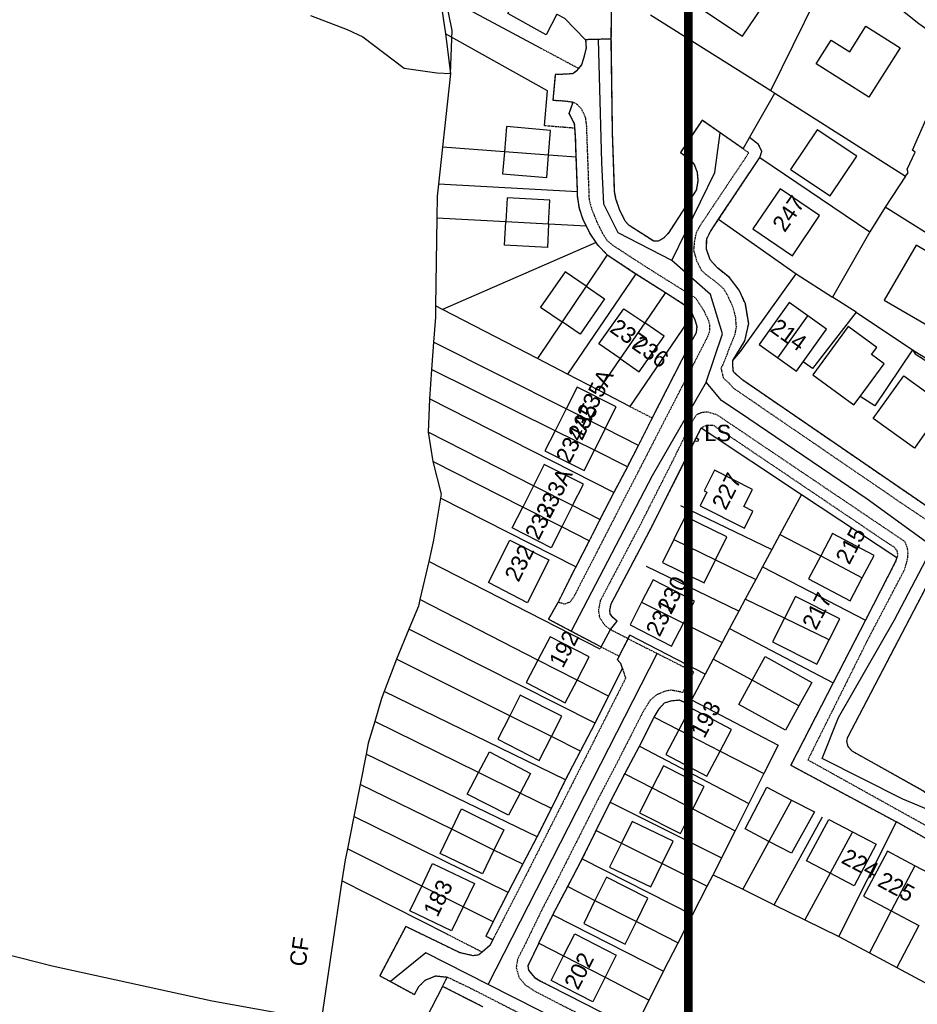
# Model space of a CAD drawing. Header units: metres. Extents: x 611948 to 1225781, y 656699 to 1316021.
# Tile 4 of 169: x 612347 to 612552, y 657282 to 657506. Entities that reach past the tile are written whole.
import ezdxf

# ---------------------------------------------------------------- set-up
doc = ezdxf.new("R2010")
doc.units = ezdxf.units.M
doc.linetypes.add('4696-C$0$PECK', pattern=[0.2, 0.1, -0.1])
for name, color, linetype in [('- EXTENT OF LiDAR SURVEY', 1, 'Continuous'), ('4696-C$0$BDY_RIGHT', 253, 'Continuous'), ('4696-C$0$BLD_INN_W', 253, 'Continuous'), ('4696-C$0$BLD_OTL_S', 253, 'Continuous'), ('4696-C$0$GEN_LIN_D', 253, 'Continuous'), ('4696-C$0$GEN_PCK_D', 253, '4696-C$0$PECK'), ('4696-C$0$MUNICIPAL', 253, 'Continuous'), ('4696-C$0$PARISH', 253, 'Continuous'), ('4696-C$0$POLE_SYMB', 253, 'Continuous'), ('4696-C$0$ROADS', 253, 'Continuous'), ('4696-C$0$ROADS_CTR', 253, 'Continuous'), ('4696-C$0$TOWNLAND', 253, 'Continuous')]:
    doc.layers.add(name, color=color, linetype=linetype)
doc.styles.add('4696-C$0$STANDARD', font='txt')

# ---------------------------------------------------------------- blocks, each defined once
blk = doc.blocks.new('4696-C$0$13', base_point=(160450.170478, 242323.105036))
blk.add_circle((160450.170478, 242323.105036), 0.187958)
blk = doc.blocks.new('4696-C')
at = {"layer": '4696-C$0$BDY_RIGHT', "flags": 128}
for points in [[(612491.331, 657507.49), (612518.8, 657490.205)], [(612518.8, 657490.205), (612519.703, 657489.632)], [(612519.703, 657489.632), (612549.618, 657470.63)], [(612549.618, 657470.63), (612544.966, 657463.578)], [(612544.966, 657463.578), (612541.43, 657457.945)], [(612541.43, 657457.945), (612532.918, 657443.022)], [(612538.28, 657439.558), (612532.918, 657443.022)], [(612538.28, 657439.558), (612551.19, 657430.973)], [(612551.19, 657430.973), (612565.662, 657422.114)]]:
    blk.add_lwpolyline(points, dxfattribs=at)
at = {"layer": '4696-C$0$BLD_INN_W', "flags": 128}
for points in [[(612468.031, 657475.452), (612457.987, 657476.202)], [(612468.068, 657459.683), (612458.282, 657460.21)], [(612476.623, 657445.513), (612471.161, 657437.376)], [(612520.406, 657429.193), (612527.271, 657438.764)], [(612490.011, 657437.145), (612484.397, 657428.992)], [(612481.011, 657413.003), (612472.079, 657417.497)], [(612478.516, 657408.062), (612469.556, 657412.504)], [(612473.543, 657395.441), (612464.624, 657399.963)], [(612471.083, 657390.59), (612462.163, 657395.109)], [(612496.694, 657387.682), (612506.206, 657383.053)], [(612530.211, 657383.934), (612539.709, 657378.963)], [(612489.295, 657373.363), (612498.852, 657368.608)], [(612532.14, 657364.778), (612521.942, 657369.74)], [(612474.557, 657355.59), (612465.644, 657360.161)], [(612525.246, 657349.734), (612514.532, 657355.541)], [(612468.717, 657342.691), (612459.189, 657347.456)], [(612497.779, 657344.24), (612507.224, 657339.399)], [(612461.579, 657329.8), (612452.068, 657334.49)], [(612491.743, 657330.979), (612501.034, 657326.186)], [(612523.564, 657328.216), (612518.39, 657318.774)], [(612455.591, 657316.798), (612445.946, 657321.527)], [(612537.466, 657320.976), (612532.36, 657311.499)], [(612484.701, 657318.375), (612494.018, 657313.703)], [(612551.717, 657313.214), (612546.342, 657302.894)], [(612448.587, 657303.808), (612439.078, 657308.576)], [(612478.662, 657305.301), (612488.118, 657300.489)], [(612471.497, 657292.624), (612480.976, 657287.735)]]:
    blk.add_lwpolyline(points, dxfattribs=at)
at = {"layer": '4696-C$0$BLD_OTL_S', "flags": 128}
for points in [[(612506.541, 657513.014), (612503.519, 657508.48), (612512.391, 657502.574), (612520.031, 657514.046), (612511.158, 657519.943), (612510.517, 657518.981), (612508.727, 657519.734), (612507.614, 657519.942), (612505.283, 657519.785), (612503.668, 657518.306), (612503.579, 657516.242), (612504.275, 657514.404), (612506.541, 657513.014)], [(612469.948, 657507.668), (612467.504, 657502.937), (612458.751, 657507.75), (612461.205, 657512.545)], [(612548.337, 657499.926), (612541.181, 657488.65), (612529.161, 657496.267), (612532.61, 657501.707), (612536.851, 657499.028), (612540.541, 657504.865), (612548.337, 657499.926)], [(612468.031, 657475.452), (612468.467, 657481.099), (612458.461, 657481.949), (612457.987, 657476.202)], [(612538.438, 657475.208), (612529.372, 657481.259), (612523.284, 657472.171), (612532.359, 657466.133), (612538.438, 657475.208)], [(612457.987, 657476.202), (612457.574, 657471.207), (612467.633, 657470.304), (612468.031, 657475.452)], [(612468.031, 657475.452), (612457.987, 657476.202)], [(612529.975, 657461.652), (612520.93, 657467.758), (612514.697, 657458.633), (612523.747, 657452.437), (612529.975, 657461.652)], [(612468.068, 657459.683), (612468.357, 657465.158), (612458.571, 657465.674), (612458.282, 657460.21)], [(612468.068, 657459.683), (612467.787, 657454.355), (612458.001, 657454.885), (612458.282, 657460.21)], [(612468.068, 657459.683), (612458.282, 657460.21)], [(612561.905, 657432.368), (612565.618, 657438.796), (612555.417, 657444.692), (612558.984, 657450.877), (612552.005, 657454.904), (612544.716, 657442.3), (612561.905, 657432.368)], [(612476.623, 657445.513), (612471.839, 657448.793), (612466.247, 657440.745), (612471.161, 657437.376)], [(612476.623, 657445.513), (612480.816, 657442.638), (612475.243, 657434.577), (612471.161, 657437.376)], [(612476.623, 657445.513), (612471.161, 657437.376)], [(612527.271, 657438.764), (612522.994, 657441.827), (612516.135, 657432.251), (612520.406, 657429.193)], [(612484.397, 657428.992), (612479.553, 657432.364), (612485.279, 657440.36), (612490.011, 657437.145)], [(612520.406, 657429.193), (612527.271, 657438.764)], [(612526.21, 657428.275), (612531.535, 657435.71), (612527.271, 657438.764)], [(612490.011, 657437.145), (612484.397, 657428.992)], [(612484.397, 657428.992), (612488.779, 657425.942), (612494.485, 657434.106), (612490.011, 657437.145)], [(612539.222, 657420.363), (612544.678, 657427.795), (612541.807, 657429.903), (612543.009, 657431.539), (612536.489, 657436.325), (612528.402, 657425.308), (612537.792, 657418.414), (612539.222, 657420.363)], [(612520.406, 657429.193), (612524.677, 657426.134), (612526.21, 657428.275)], [(612553.405, 657411.061), (612551.603, 657408.55), (612542.207, 657415.299), (612549.19, 657425.025), (612558.587, 657418.278), (612553.405, 657411.061)], [(612481.011, 657413.003), (612483.522, 657417.973), (612474.591, 657422.47), (612472.079, 657417.497)], [(612472.079, 657417.497), (612469.556, 657412.504)], [(612481.011, 657413.003), (612472.079, 657417.497)], [(612469.556, 657412.504), (612467.237, 657407.913), (612476.167, 657403.413), (612478.516, 657408.062)], [(612478.516, 657408.062), (612469.556, 657412.504)], [(612481.011, 657413.003), (612478.516, 657408.062)], [(612473.543, 657395.441), (612476.017, 657400.323), (612467.085, 657404.819), (612464.624, 657399.963)], [(612502.654, 657395.377), (612512.793, 657390.276), (612514.749, 657394.165), (612512.679, 657395.205), (612514.649, 657399.121), (612505.93, 657403.507), (612503.58, 657398.837), (612504.23, 657398.51), (612502.654, 657395.377)], [(612464.624, 657399.963), (612462.163, 657395.109)], [(612473.543, 657395.441), (612464.624, 657399.963)], [(612471.083, 657390.59), (612468.665, 657385.818), (612459.761, 657390.371), (612462.163, 657395.109)], [(612471.083, 657390.59), (612462.163, 657395.109)], [(612473.543, 657395.441), (612471.083, 657390.59)], [(612506.206, 657383.053), (612508.767, 657388.274), (612499.269, 657392.933), (612496.694, 657387.682)], [(612539.709, 657378.963), (612542.394, 657384.052), (612532.912, 657389.053), (612530.211, 657383.934)], [(612468.103, 657383.052), (612463.235, 657373.259), (612454.347, 657377.842), (612459.174, 657387.554), (612468.103, 657383.052)], [(612496.694, 657387.682), (612494.118, 657382.431), (612503.616, 657377.772), (612506.206, 657383.053)], [(612496.694, 657387.682), (612506.206, 657383.053)], [(612530.211, 657383.934), (612527.446, 657378.69), (612536.928, 657373.689), (612539.709, 657378.963)], [(612498.852, 657368.608), (612501.423, 657373.634), (612491.919, 657378.494), (612489.295, 657373.363)], [(612489.295, 657373.363), (612486.671, 657368.232), (612496.174, 657363.372), (612498.852, 657368.608)], [(612489.295, 657373.363), (612498.852, 657368.608)], [(612532.14, 657364.778), (612534.549, 657369.55), (612524.427, 657374.662), (612521.942, 657369.74)], [(612521.942, 657369.74), (612519.228, 657364.361), (612529.347, 657359.25), (612532.14, 657364.778)], [(612474.557, 657355.59), (612477.313, 657360.893), (612468.404, 657365.472), (612465.644, 657360.161)], [(612465.644, 657360.161), (612462.977, 657355.029), (612471.865, 657350.41), (612474.557, 657355.59)], [(612474.557, 657355.59), (612465.644, 657360.161)], [(612514.532, 657355.541), (612517.533, 657360.974), (612528.2, 657355.074), (612525.246, 657349.734)], [(612525.246, 657349.734), (612522.153, 657344.14), (612511.491, 657350.037), (612514.532, 657355.541)], [(612468.717, 657342.691), (612471.087, 657347.352), (612461.592, 657352.18), (612459.189, 657347.456)], [(612507.224, 657339.399), (612509.841, 657344.335), (612500.448, 657349.273), (612497.779, 657344.24)], [(612459.189, 657347.456), (612456.45, 657342.07), (612465.945, 657337.241), (612468.717, 657342.691)], [(612468.717, 657342.691), (612459.189, 657347.456)], [(612497.779, 657344.24), (612494.814, 657338.645), (612504.19, 657333.675), (612507.224, 657339.399)], [(612497.779, 657344.24), (612507.224, 657339.399)], [(612452.068, 657334.49), (612454.555, 657339.184), (612463.944, 657334.266), (612461.579, 657329.8)], [(612501.034, 657326.186), (612503.613, 657331.281), (612494.302, 657336.034), (612491.743, 657330.979)], [(612461.579, 657329.8), (612458.915, 657324.771), (612449.441, 657329.53), (612452.068, 657334.49)], [(612461.579, 657329.8), (612452.068, 657334.49)], [(612491.743, 657330.979), (612488.852, 657325.271), (612498.179, 657320.549), (612501.034, 657326.186)], [(612491.743, 657330.979), (612501.034, 657326.186)], [(612518.39, 657318.774), (612512.944, 657321.61), (612517.916, 657331.157), (612523.564, 657328.216)], [(612445.946, 657321.527), (612448.186, 657326.217), (612457.813, 657321.445), (612455.591, 657316.798)], [(612523.564, 657328.216), (612528.764, 657325.508), (612523.58, 657316.072), (612518.39, 657318.774)], [(612523.564, 657328.216), (612518.39, 657318.774)], [(612494.018, 657313.703), (612496.522, 657318.798), (612487.143, 657323.346), (612484.701, 657318.375)], [(612532.36, 657311.499), (612526.965, 657314.308), (612532.074, 657323.784), (612537.466, 657320.976)], [(612455.591, 657316.798), (612452.988, 657311.353), (612443.297, 657315.981), (612445.946, 657321.527)], [(612455.591, 657316.798), (612445.946, 657321.527)], [(612537.466, 657320.976), (612542.85, 657318.172), (612537.879, 657308.625), (612532.36, 657311.499)], [(612537.466, 657320.976), (612532.36, 657311.499)], [(612484.701, 657318.375), (612482.008, 657312.896), (612491.41, 657308.394), (612494.018, 657313.703)], [(612484.701, 657318.375), (612494.018, 657313.703)], [(612551.717, 657313.214), (612545.488, 657316.537), (612540.01, 657306.272), (612546.342, 657302.894)], [(612439.078, 657308.576), (612441.582, 657313.742), (612451.163, 657309.121), (612448.587, 657303.808)], [(612551.717, 657313.214), (612546.342, 657302.894)], [(612557.947, 657309.891), (612551.717, 657313.214)], [(612488.118, 657300.489), (612490.728, 657305.822), (612481.259, 657310.612), (612478.662, 657305.301)], [(612448.587, 657303.808), (612445.923, 657298.311), (612436.35, 657302.95), (612439.078, 657308.576)], [(612448.587, 657303.808), (612439.078, 657308.576)], [(612478.662, 657305.301), (612476.08, 657300.024), (612485.57, 657295.28), (612488.118, 657300.489)], [(612478.662, 657305.301), (612488.118, 657300.489)], [(612546.342, 657302.894), (612552.594, 657299.558)], [(612471.497, 657292.624), (612474.051, 657297.666), (612483.521, 657292.757), (612480.976, 657287.735)], [(612480.976, 657287.735), (612478.151, 657282.159), (612468.637, 657286.98), (612471.497, 657292.624)], [(612471.497, 657292.624), (612480.976, 657287.735)]]:
    blk.add_lwpolyline(points, dxfattribs=at)
at = {"layer": '4696-C$0$GEN_LIN_D', "flags": 128}
for points in [[(612518.8, 657490.205), (612529, 657510.948), (612528.595, 657519.491)], [(612534.399, 657519.998), (612552.632, 657505.515), (612561.153, 657499.463)], [(612482.389, 657501.952), (612482.528, 657512.9)], [(612443.144, 657512.406), (612451.054, 657508.047), (612466.269, 657499.875)], [(612443.144, 657512.406), (612444.507, 657503.111)], [(612413.716, 657507.335), (612422.06, 657504.146), (612425.603, 657502.442), (612435.111, 657495.314), (612442.557, 657494.216), (612445.651, 657494.082)], [(612469.948, 657507.668), (612471.694, 657506.694), (612476.516, 657501.794)], [(612491.331, 657507.49), (612518.8, 657490.205)], [(612491.331, 657507.49), (612518.8, 657490.205)], [(612467.15, 657482.214), (612467.831, 657490.126), (612444.507, 657503.111)], [(612444.507, 657503.111), (612445.651, 657494.082)], [(612507.224, 657480.561), (612503.117, 657483.422), (612498.158, 657476.075), (612500.348, 657474.553), (612501.337, 657473.313), (612501.967, 657471.546), (612502.179, 657469.563), (612501.805, 657467.45), (612495.369, 657457.566), (612494.335, 657456.485), (612493.105, 657455.777), (612492.117, 657455.767), (612486.453, 657459.396), (612485.557, 657460.405), (612484.267, 657463.025), (612483.457, 657465.487), (612483.148, 657467.144), (612482.673, 657480.542), (612482.389, 657501.952)], [(612445.651, 657494.082), (612443.837, 657477.258)], [(612518.8, 657490.205), (612519.703, 657489.632)], [(612518.8, 657490.205), (612519.703, 657489.632)], [(612513.962, 657479.507), (612519.703, 657489.632)], [(612513.962, 657479.507), (612519.703, 657489.632)], [(612519.703, 657489.632), (612549.618, 657470.63)], [(612549.618, 657470.63), (612550.195, 657471.421), (612549.97, 657472.206), (612551.82, 657476.13), (612551.192, 657476.545), (612554.777, 657484.734)], [(612512.483, 657476.899), (612507.224, 657480.561)], [(612512.483, 657476.899), (612513.962, 657479.507)], [(612512.483, 657476.899), (612513.962, 657479.507)], [(612443.837, 657477.258), (612442.927, 657468.828)], [(612457.987, 657476.202), (612443.837, 657477.258)], [(612474.391, 657474.977), (612468.031, 657475.452)], [(612516.29, 657474.883), (612541.43, 657457.945)], [(612549.618, 657470.63), (612544.966, 657463.578)], [(612442.927, 657468.828), (612442.628, 657466.052), (612442.552, 657461.057)], [(612474.684, 657467.043), (612442.927, 657468.828)], [(612544.966, 657463.578), (612541.43, 657457.945)], [(612580.263, 657442.123), (612560.237, 657453.97), (612544.966, 657463.578)], [(612442.552, 657461.057), (612442.247, 657441.034)], [(612458.282, 657460.21), (612442.552, 657461.057)], [(612476.716, 657459.218), (612468.068, 657459.683)], [(612506.902, 657460.799), (612524.59, 657448.357)], [(612541.43, 657457.945), (612532.918, 657443.022)], [(612478.954, 657455.476), (612443.805, 657440.228)], [(612481.438, 657452.684), (612476.623, 657445.513)], [(612488.027, 657448.356), (612472.356, 657425.458)], [(612510.167, 657428.558), (612511.888, 657430.584), (612524.59, 657448.357)], [(612524.59, 657448.357), (612532.918, 657443.022)], [(612494.765, 657444.05), (612490.011, 657437.145)], [(612538.28, 657439.558), (612532.918, 657443.022)], [(612442.247, 657441.034), (612442.207, 657438.427), (612441.797, 657432.734)], [(612443.805, 657440.228), (612442.247, 657441.034)], [(612465.531, 657428.989), (612443.805, 657440.228)], [(612500.926, 657439.099), (612486.589, 657418.095)], [(612538.28, 657439.558), (612528.313, 657426.756), (612526.21, 657428.275)], [(612538.28, 657439.558), (612551.19, 657430.973)], [(612471.161, 657437.376), (612465.531, 657428.989)], [(612441.797, 657432.734), (612441.347, 657426.489)], [(612472.079, 657417.497), (612441.797, 657432.734)], [(612551.19, 657430.973), (612542.574, 657418.173), (612539.222, 657420.363)], [(612551.19, 657430.973), (612551.762, 657430.067), (612564.613, 657421.842)], [(612551.19, 657430.973), (612565.662, 657422.114)], [(612472.356, 657425.458), (612465.531, 657428.989)], [(612484.397, 657428.992), (612479.44, 657421.794)], [(612441.347, 657426.489), (612440.883, 657419.831)], [(612469.556, 657412.504), (612441.347, 657426.489)], [(612479.44, 657421.794), (612472.356, 657425.458)], [(612486.589, 657418.095), (612479.44, 657421.794)], [(612440.883, 657419.831), (612440.552, 657412.169)], [(612482.953, 657398.419), (612440.883, 657419.831)], [(612464.624, 657399.963), (612440.552, 657412.169)], [(612440.552, 657412.169), (612441.591, 657405.531)], [(612488.604, 657409.182), (612481.011, 657413.003)], [(612502.933, 657413.161), (612525.804, 657398.004)], [(612486.073, 657404.315), (612478.516, 657408.062)], [(612462.163, 657395.109), (612441.591, 657405.531)], [(612441.591, 657405.531), (612443.557, 657398.066), (612443.401, 657397.126)], [(612443.401, 657397.126), (612441.811, 657387.549), (612440.678, 657382.658)], [(612474.324, 657381.481), (612443.401, 657397.126)], [(612525.804, 657398.004), (612520.882, 657388.817)], [(612525.804, 657398.004), (612547.613, 657383.593)], [(612479.803, 657392.267), (612473.543, 657395.441)], [(612498.213, 657395.453), (612519.057, 657385.41)], [(612477.365, 657387.407), (612471.083, 657390.59)], [(612520.882, 657388.817), (612519.057, 657385.41)], [(612520.882, 657388.817), (612530.211, 657383.934)], [(612519.057, 657385.41), (612516.927, 657381.434)], [(612440.678, 657382.658), (612438.671, 657373.998)], [(612479.807, 657362.692), (612440.678, 657382.658)], [(612506.206, 657383.053), (612515.399, 657378.581)], [(612511.498, 657371.299), (612490.462, 657381.533)], [(612516.927, 657381.434), (612515.399, 657378.581)], [(612516.927, 657381.434), (612540.427, 657369.276)], [(612515.399, 657378.581), (612512.994, 657374.093)], [(612572.001, 657318.844), (612575.261, 657324.811), (612569.402, 657328.334), (612571.808, 657332.664), (612562.788, 657337.79), (612558.381, 657330.12), (612557.483, 657329.235), (612555.227, 657328.981), (612553.56, 657330.345), (612537.404, 657339.349), (612536.498, 657340.39), (612536.172, 657341.629), (612536.393, 657342.541), (612554.113, 657376.469), (612555.389, 657378.138), (612557.304, 657379.266), (612558.906, 657379.697), (612560.397, 657379.672)], [(612438.671, 657373.998), (612438.314, 657372.458), (612436.145, 657367.212)], [(612465.644, 657360.161), (612438.671, 657373.998)], [(612512.994, 657374.093), (612511.498, 657371.299)], [(612521.942, 657369.74), (612512.994, 657374.093)], [(612511.498, 657371.299), (612509.405, 657367.392)], [(612436.145, 657367.212), (612433.349, 657360.38)], [(612478.711, 657345.792), (612436.145, 657367.212)], [(612498.852, 657368.608), (612507.699, 657364.207)], [(612509.405, 657367.392), (612507.699, 657364.207)], [(612509.405, 657367.392), (612533.048, 657354.958)], [(612503.825, 657356.976), (612486.605, 657365.886)], [(612507.699, 657364.207), (612505.638, 657360.361)], [(612433.349, 657360.38), (612430.529, 657353)], [(612459.189, 657347.456), (612433.349, 657360.38)], [(612505.638, 657360.361), (612503.825, 657356.976)], [(612514.532, 657355.541), (612505.638, 657360.361)], [(612481.757, 657351.896), (612474.557, 657355.59)], [(612503.825, 657356.976), (612500.678, 657351.103)], [(612430.529, 657353), (612429.909, 657351.378), (612428.367, 657346.178)], [(612471.962, 657332.798), (612430.529, 657353)], [(612500.678, 657351.103), (612520.522, 657340.767), (612517.251, 657334.26)], [(612492.177, 657347.111), (612497.779, 657344.24)], [(612428.367, 657346.178), (612426.884, 657341.175), (612426.388, 657338.7)], [(612452.068, 657334.49), (612428.367, 657346.178)], [(612475.338, 657339.379), (612468.717, 657342.691)], [(612488.828, 657340.491), (612513.804, 657327.403)], [(612426.388, 657338.7), (612425.005, 657331.795)], [(612465.422, 657319.799), (612426.388, 657338.7)], [(612507.224, 657339.399), (612517.251, 657334.26)], [(612485.46, 657334.221), (612491.743, 657330.979)], [(612517.251, 657334.26), (612513.804, 657327.403)], [(612425.005, 657331.795), (612423.553, 657324.465)], [(612445.946, 657321.527), (612425.005, 657331.795)], [(612468.705, 657326.286), (612461.579, 657329.8)], [(612482.151, 657327.699), (612507.56, 657314.983)], [(612501.034, 657326.186), (612510.688, 657321.205)], [(612513.804, 657327.403), (612510.688, 657321.205)], [(612423.553, 657324.465), (612422.099, 657317.089)], [(612458.807, 657307.081), (612423.553, 657324.465)], [(612519.613, 657304.291), (612530.592, 657324.409)], [(612534.359, 657297.031), (612547.528, 657323.219)], [(612478.914, 657321.277), (612484.701, 657318.375)], [(612510.688, 657321.205), (612507.56, 657314.983)], [(612422.099, 657317.089), (612421.596, 657314.536), (612420.877, 657309.781)], [(612439.078, 657308.576), (612422.099, 657317.089)], [(612518.39, 657318.774), (612512.399, 657307.842)], [(612462.201, 657313.557), (612455.591, 657316.798)], [(612507.56, 657314.983), (612505.643, 657311.169)], [(612416.13, 657277.828), (612391.262, 657282.264), (612354.666, 657290.309), (612306.881, 657302.455), (612267.346, 657314.244)], [(612475.763, 657314.751), (612500.928, 657301.993)], [(612494.018, 657313.703), (612504.296, 657308.549)], [(612504.296, 657308.549), (612505.643, 657311.169)], [(612504.296, 657308.549), (612505.643, 657311.169)], [(612505.643, 657311.169), (612512.399, 657307.842)], [(612505.643, 657311.169), (612512.399, 657307.842)], [(612532.36, 657311.499), (612526.619, 657300.842)], [(612547.622, 657289.958), (612554.85, 657286.104), (612568.27, 657311.496)], [(612547.622, 657289.958), (612554.85, 657286.104), (612568.27, 657311.496)], [(612420.877, 657309.781), (612416.13, 657277.828)], [(612444.861, 657297.614), (612420.877, 657309.781)], [(612472.422, 657308.477), (612478.662, 657305.301)], [(612500.928, 657301.993), (612504.296, 657308.549)], [(612500.928, 657301.993), (612504.296, 657308.549)], [(612512.399, 657307.842), (612519.613, 657304.291)], [(612512.399, 657307.842), (612519.613, 657304.291)], [(612455.39, 657300.397), (612448.587, 657303.808)], [(612519.613, 657304.291), (612526.619, 657300.842)], [(612519.613, 657304.291), (612526.619, 657300.842)], [(612469.03, 657302.032), (612494.337, 657289.168)], [(612497.659, 657295.633), (612500.928, 657301.993)], [(612497.659, 657295.633), (612500.928, 657301.993)], [(612546.342, 657302.894), (612541.347, 657293.305)], [(612488.118, 657300.489), (612497.659, 657295.633)], [(612526.619, 657300.842), (612534.359, 657297.031)], [(612526.619, 657300.842), (612534.359, 657297.031)], [(612552.594, 657299.558), (612547.622, 657289.958)], [(612534.359, 657297.031), (612541.347, 657293.305)], [(612534.359, 657297.031), (612541.347, 657293.305)], [(612465.839, 657295.541), (612471.497, 657292.624)], [(612494.337, 657289.168), (612497.659, 657295.633)], [(612494.337, 657289.168), (612497.659, 657295.633)], [(612541.347, 657293.305), (612547.622, 657289.958)], [(612541.347, 657293.305), (612547.622, 657289.958)], [(612491.034, 657282.549), (612494.337, 657289.168)], [(612491.034, 657282.549), (612494.337, 657289.168)], [(612443.854, 657285.664), (612426.495, 657251.998)], [(612468.487, 657285.731), (612487.785, 657275.879)], [(612480.976, 657287.735), (612491.034, 657282.549)], [(612488.932, 657278.298), (612491.034, 657282.549)], [(612488.932, 657278.298), (612491.034, 657282.549)]]:
    blk.add_lwpolyline(points, dxfattribs=at)
at = {"layer": '4696-C$0$GEN_PCK_D', "flags": 128}
for points in [[(612482.389, 657501.952), (612482.528, 657512.9)], [(612476.516, 657501.794), (612476.62, 657499.894), (612476.046, 657497.543), (612475.611, 657496.095), (612474.915, 657495.261)], [(612479.447, 657501.873), (612476.516, 657501.794)], [(612482.389, 657501.952), (612479.447, 657501.873)], [(612507.224, 657480.561), (612503.117, 657483.422), (612498.158, 657476.075), (612500.348, 657474.553), (612501.337, 657473.313), (612501.967, 657471.546), (612502.179, 657469.563), (612501.805, 657467.45), (612495.369, 657457.566), (612494.335, 657456.485), (612493.105, 657455.777), (612492.117, 657455.767), (612486.453, 657459.396), (612485.557, 657460.405), (612484.267, 657463.025), (612483.457, 657465.487), (612483.148, 657467.144), (612482.673, 657480.542), (612482.389, 657501.952)], [(612466.269, 657499.875), (612474.915, 657495.261)], [(612474.915, 657495.261), (612474.364, 657494.6), (612473.687, 657494.065), (612472.371, 657493.924), (612469.592, 657493.847), (612469.043, 657487.998), (612471.641, 657487.843), (612473.645, 657487.56)], [(612473.645, 657487.56), (612474.554, 657487.092), (612475.567, 657485.965), (612476.415, 657484.201), (612476.686, 657482.225), (612477.303, 657465.317), (612477.768, 657463.565), (612478.971, 657460.384), (612480.401, 657457.55), (612481.502, 657455.88), (612482.717, 657454.872), (612489.828, 657450.253), (612501.343, 657443.019), (612501.841, 657442.543), (612503.436, 657440.067), (612504.526, 657437.844), (612504.799, 657436.843), (612504.812, 657435.308), (612504.513, 657434.282), (612503.204, 657431.688), (612473.766, 657374.491), (612472.887, 657373.355), (612471.789, 657372.929), (612470.221, 657373.351)], [(612474.082, 657481.658), (612474.014, 657482.601), (612472.748, 657484.934), (612473.645, 657487.56)], [(612467.15, 657482.214), (612474.082, 657481.658)], [(612474.391, 657474.977), (612474.238, 657479.507), (612474.082, 657481.658)], [(612512.483, 657476.899), (612507.224, 657480.561)], [(612516.29, 657474.883), (612516.765, 657476.26), (612516.022, 657477.896), (612513.962, 657479.507)], [(612512.483, 657476.899), (612513.796, 657475.985), (612502.631, 657459.309), (612501.767, 657457.735), (612501.367, 657455.853), (612501.169, 657453.727), (612501.843, 657451.404), (612502.921, 657449.227), (612504.014, 657448.182), (612506.811, 657446.088), (612508.026, 657444.921), (612508.892, 657443.49), (612510.069, 657440.911), (612510.707, 657438.621), (612510.896, 657436.188), (612510.526, 657434.277), (612509.319, 657431.381), (612508.24, 657428.45), (612507.439, 657426.77), (612507.972, 657424.54), (612509.445, 657423.217), (612510.309, 657422.231), (612548.242, 657396.293), (612585.375, 657371.301), (612626.535, 657343.375), (612648.384, 657329.161), (612654.375, 657324.936), (612659.287, 657322.686), (612662.465, 657323.002), (612665.945, 657324.897), (612669.991, 657331.636), (612693.698, 657370.356), (612691.695, 657373.686), (612681.041, 657382.51), (612669.651, 657392.472)], [(612474.684, 657467.043), (612474.391, 657474.977)], [(612506.902, 657460.799), (612516.29, 657474.883)], [(612476.716, 657459.218), (612475.993, 657460.683), (612475.095, 657463.238), (612474.703, 657466.052), (612474.684, 657467.043)], [(612478.954, 657455.476), (612477.5, 657457.63), (612476.716, 657459.218)], [(612510.167, 657428.558), (612512.906, 657433.063), (612513.766, 657437.018), (612513.001, 657441.461), (612511.59, 657444.601), (612509.357, 657447.487), (612506.653, 657449.686), (612504.991, 657451.547), (612504.106, 657453.963), (612504.177, 657456.319), (612505.031, 657458.013), (612506.902, 657460.799)], [(612481.438, 657452.684), (612479.334, 657454.913), (612478.954, 657455.476)], [(612481.438, 657452.684), (612488.027, 657448.356)], [(612488.027, 657448.356), (612494.765, 657444.05)], [(612494.765, 657444.05), (612499.331, 657441.149), (612499.793, 657440.731), (612500.676, 657439.63), (612500.926, 657439.099)], [(612491.756, 657415.422), (612500.34, 657432.23), (612501.851, 657434.988), (612501.975, 657436.301), (612501.544, 657437.783), (612500.926, 657439.099)], [(612565.72, 657387.528), (612512.441, 657424.056), (612510.277, 657425.966), (612510.125, 657427.529), (612510.167, 657428.558)], [(612482.186, 657367.115), (612480.887, 657368.135), (612479.785, 657369.769), (612479.49, 657371.56), (612479.964, 657373.831), (612488.934, 657390.864), (612496.067, 657404.917), (612500.915, 657414.72), (612501.965, 657416.302), (612503.278, 657416.787), (612504.445, 657416.826), (612506.466, 657416.219), (612549.327, 657387.304), (612549.684, 657386.589), (612549.986, 657385.647), (612550.096, 657384.317), (612549.967, 657383.189), (612549.344, 657380.829), (612541.057, 657365.03), (612527.28, 657337.384), (612569.357, 657314.004)], [(612486.589, 657418.095), (612491.756, 657415.422)], [(612488.604, 657409.182), (612491.756, 657415.422)], [(612502.933, 657413.161), (612503.734, 657413.632), (612504.74, 657413.833), (612505.705, 657413.777), (612545.883, 657386.646), (612546.9, 657386.06), (612547.565, 657385.222), (612547.799, 657384.2), (612547.613, 657383.593)], [(612482.186, 657367.115), (612483.73, 657369.081), (612482.74, 657369.859), (612482.163, 657370.714), (612482.032, 657371.506), (612482.341, 657372.987), (612491.153, 657389.713), (612498.302, 657403.797), (612502.933, 657413.161)], [(612486.073, 657404.315), (612488.604, 657409.182)], [(612486.073, 657404.315), (612482.953, 657398.419)], [(612482.953, 657398.419), (612479.803, 657392.267)], [(612479.803, 657392.267), (612477.365, 657387.407)], [(612477.365, 657387.407), (612474.324, 657381.481)], [(612547.613, 657383.593), (612547.331, 657382.672), (612540.427, 657369.276)], [(612474.324, 657381.481), (612473.64, 657380.261), (612470.221, 657373.351)], [(612572.001, 657318.844), (612575.261, 657324.811), (612569.402, 657328.334), (612571.808, 657332.664), (612562.788, 657337.79), (612558.381, 657330.12), (612557.483, 657329.235), (612555.227, 657328.981), (612553.56, 657330.345), (612537.404, 657339.349), (612536.498, 657340.39), (612536.172, 657341.629), (612536.393, 657342.541), (612554.113, 657376.469), (612555.389, 657378.138), (612557.304, 657379.266), (612558.906, 657379.697), (612560.397, 657379.672)], [(612470.221, 657373.351), (612468.012, 657369.538), (612473.216, 657366.792)], [(612540.427, 657369.276), (612533.048, 657354.958)], [(612473.216, 657366.792), (612480.067, 657363.176)], [(612480.067, 657363.176), (612482.186, 657367.115)], [(612486.204, 657365.038), (612482.186, 657367.115)], [(612484.188, 657361.05), (612486.204, 657365.038)], [(612486.204, 657365.038), (612486.605, 657365.886)], [(612486.204, 657365.038), (612492.889, 657361.664)], [(612480.067, 657363.176), (612479.807, 657362.692)], [(612480.067, 657363.176), (612484.188, 657361.05)], [(612492.889, 657361.664), (612501.236, 657357.451), (612498.691, 657352.775), (612496.01, 657353.308), (612494.596, 657353.023), (612492.645, 657352.173), (612491.236, 657350.966), (612489.658, 657348.402), (612483.053, 657335.463), (612479.689, 657329.063), (612469.931, 657309.745), (612466.585, 657303.274), (612462.484, 657294.82), (612461.018, 657291.991), (612460.652, 657289.97), (612461.308, 657287.742), (612462.82, 657285.953), (612464.921, 657284.57), (612471.081, 657281.392), (612500.486, 657266.554), (612522.716, 657255.459), (612533.323, 657249.996), (612534.489, 657252.223)], [(612484.931, 657358.254), (612484.561, 657359.355), (612483.773, 657360.229), (612484.188, 657361.05)], [(612484.931, 657358.254), (612485.65, 657356.006), (612462.316, 657309.884), (612455.324, 657296.307)], [(612481.757, 657351.896), (612484.931, 657358.254)], [(612533.048, 657354.958), (612523.363, 657336.165), (612547.528, 657323.219)], [(612478.711, 657345.792), (612481.757, 657351.896)], [(612492.177, 657347.111), (612493.283, 657349.042), (612494.553, 657350.412), (612496.05, 657350.879), (612497.921, 657351.067), (612500.134, 657350.125), (612500.678, 657351.103)], [(612488.828, 657340.491), (612492.177, 657347.111)], [(612475.338, 657339.379), (612478.711, 657345.792)], [(612485.46, 657334.221), (612488.828, 657340.491)], [(612471.962, 657332.798), (612475.338, 657339.379)], [(612482.151, 657327.699), (612485.46, 657334.221)], [(612468.705, 657326.286), (612471.962, 657332.798)], [(612465.422, 657319.799), (612468.705, 657326.286)], [(612478.914, 657321.277), (612482.151, 657327.699)], [(612568.27, 657311.496), (612547.528, 657323.219)], [(612462.201, 657313.557), (612465.422, 657319.799)], [(612475.763, 657314.751), (612478.914, 657321.277)], [(612458.807, 657307.081), (612462.201, 657313.557)], [(612472.422, 657308.477), (612475.763, 657314.751)], [(612469.03, 657302.032), (612472.422, 657308.477)], [(612455.39, 657300.397), (612458.807, 657307.081)], [(612465.839, 657295.541), (612469.03, 657302.032)], [(612452.895, 657293.513), (612452.114, 657292.852), (612450.812, 657292.66), (612447.851, 657293.329), (612435.43, 657299.338), (612429.499, 657288.106), (612431.983, 657286.75)], [(612455.39, 657300.397), (612453.734, 657297.157), (612455.324, 657296.307)], [(612444.861, 657297.614), (612452.895, 657293.513)], [(612455.324, 657296.307), (612454.652, 657295.002), (612452.895, 657293.513)], [(612465.839, 657295.541), (612463.349, 657290.364), (612463.457, 657289.398), (612464.848, 657287.723), (612466.221, 657286.882), (612468.487, 657285.731)], [(612431.983, 657286.75), (612437.408, 657283.787), (612438.416, 657285.63), (612439.903, 657287.084), (612442.294, 657288.061), (612444.928, 657287.795)], [(612443.854, 657285.664), (612444.928, 657287.795)], [(612453.075, 657280.989), (612443.854, 657285.664)], [(612444.928, 657287.795), (612449.996, 657285.379), (612489.61, 657265.138), (612514.351, 657252.827), (612516.315, 657251.4), (612517.42, 657249.093), (612517.512, 657246.771), (612517.094, 657245.213), (612492.407, 657197.637), (612482.579, 657178.453), (612480.904, 657177.613), (612478.844, 657177.176)]]:
    blk.add_lwpolyline(points, dxfattribs=at)
at = {"layer": '4696-C$0$MUNICIPAL', "flags": 128}
for points in [[(612445.651, 657494.082), (612446.075, 657503.881), (612442.238, 657522.648), (612441.458, 657523.553)], [(612413.716, 657507.335), (612422.06, 657504.146), (612425.603, 657502.442), (612435.111, 657495.314), (612442.557, 657494.216), (612445.651, 657494.082)], [(612491.331, 657507.49), (612518.8, 657490.205)], [(612518.8, 657490.205), (612519.703, 657489.632)], [(612519.703, 657489.632), (612549.618, 657470.63)], [(612549.618, 657470.63), (612544.966, 657463.578)], [(612544.966, 657463.578), (612541.43, 657457.945)], [(612541.43, 657457.945), (612532.918, 657443.022)], [(612538.28, 657439.558), (612532.918, 657443.022)], [(612538.28, 657439.558), (612551.19, 657430.973)], [(612551.19, 657430.973), (612565.662, 657422.114)]]:
    blk.add_lwpolyline(points, dxfattribs=at)
at = {"layer": '4696-C$0$PARISH', "flags": 128}
for points in [[(612445.651, 657494.082), (612446.075, 657503.881), (612442.238, 657522.648), (612441.458, 657523.553)], [(612413.716, 657507.335), (612422.06, 657504.146), (612425.603, 657502.442), (612435.111, 657495.314), (612442.557, 657494.216), (612445.651, 657494.082)], [(612491.331, 657507.49), (612518.8, 657490.205)], [(612518.8, 657490.205), (612519.703, 657489.632)], [(612519.703, 657489.632), (612549.618, 657470.63)], [(612549.618, 657470.63), (612544.966, 657463.578)], [(612544.966, 657463.578), (612541.43, 657457.945)], [(612541.43, 657457.945), (612532.918, 657443.022)], [(612538.28, 657439.558), (612532.918, 657443.022)], [(612538.28, 657439.558), (612551.19, 657430.973)], [(612551.19, 657430.973), (612565.662, 657422.114)]]:
    blk.add_lwpolyline(points, dxfattribs=at)
at = {"layer": '4696-C$0$ROADS', "flags": 128}
for points in [[(612476.516, 657501.794), (612476.62, 657499.894), (612476.046, 657497.543), (612475.611, 657496.095), (612474.915, 657495.261)], [(612479.447, 657501.873), (612476.516, 657501.794)], [(612482.389, 657501.952), (612479.447, 657501.873)], [(612507.224, 657480.561), (612503.117, 657483.422), (612498.158, 657476.075), (612500.348, 657474.553), (612501.337, 657473.313), (612501.967, 657471.546), (612502.179, 657469.563), (612501.805, 657467.45), (612495.369, 657457.566), (612494.335, 657456.485), (612493.105, 657455.777), (612492.117, 657455.767), (612486.453, 657459.396), (612485.557, 657460.405), (612484.267, 657463.025), (612483.457, 657465.487), (612483.148, 657467.144), (612482.673, 657480.542), (612482.389, 657501.952)], [(612474.915, 657495.261), (612474.364, 657494.6), (612473.687, 657494.065), (612472.371, 657493.924), (612469.592, 657493.847), (612469.043, 657487.998), (612471.641, 657487.843), (612473.645, 657487.56)], [(612474.082, 657481.658), (612474.014, 657482.601), (612472.748, 657484.934), (612473.645, 657487.56)], [(612474.391, 657474.977), (612474.238, 657479.507), (612474.082, 657481.658)], [(612512.483, 657476.899), (612507.224, 657480.561)], [(612512.483, 657476.899), (612513.962, 657479.507)], [(612516.29, 657474.883), (612516.765, 657476.26), (612516.022, 657477.896), (612513.962, 657479.507)], [(612474.684, 657467.043), (612474.391, 657474.977)], [(612506.902, 657460.799), (612516.29, 657474.883)], [(612476.716, 657459.218), (612475.993, 657460.683), (612475.095, 657463.238), (612474.703, 657466.052), (612474.684, 657467.043)], [(612478.954, 657455.476), (612477.5, 657457.63), (612476.716, 657459.218)], [(612510.167, 657428.558), (612512.906, 657433.063), (612513.766, 657437.018), (612513.001, 657441.461), (612511.59, 657444.601), (612509.357, 657447.487), (612506.653, 657449.686), (612504.991, 657451.547), (612504.106, 657453.963), (612504.177, 657456.319), (612505.031, 657458.013), (612506.902, 657460.799)], [(612481.438, 657452.684), (612479.334, 657454.913), (612478.954, 657455.476)], [(612481.438, 657452.684), (612488.027, 657448.356)], [(612488.027, 657448.356), (612494.765, 657444.05)], [(612494.765, 657444.05), (612499.331, 657441.149), (612499.793, 657440.731), (612500.676, 657439.63), (612500.926, 657439.099)], [(612491.756, 657415.422), (612500.34, 657432.23), (612501.851, 657434.988), (612501.975, 657436.301), (612501.544, 657437.783), (612500.926, 657439.099)], [(612565.72, 657387.528), (612512.441, 657424.056), (612510.277, 657425.966), (612510.125, 657427.529), (612510.167, 657428.558)], [(612488.604, 657409.182), (612491.756, 657415.422)], [(612482.186, 657367.115), (612483.73, 657369.081), (612482.74, 657369.859), (612482.163, 657370.714), (612482.032, 657371.506), (612482.341, 657372.987), (612491.153, 657389.713), (612498.302, 657403.797), (612502.933, 657413.161)], [(612502.933, 657413.161), (612525.804, 657398.004)], [(612486.073, 657404.315), (612488.604, 657409.182)], [(612486.073, 657404.315), (612482.953, 657398.419)], [(612482.953, 657398.419), (612479.803, 657392.267)], [(612525.804, 657398.004), (612547.613, 657383.593)], [(612479.803, 657392.267), (612477.365, 657387.407)], [(612477.365, 657387.407), (612474.324, 657381.481)], [(612547.613, 657383.593), (612547.331, 657382.672), (612540.427, 657369.276)], [(612474.324, 657381.481), (612473.64, 657380.261), (612470.221, 657373.351)], [(612572.001, 657318.844), (612575.261, 657324.811), (612569.402, 657328.334), (612571.808, 657332.664), (612562.788, 657337.79), (612558.381, 657330.12), (612557.483, 657329.235), (612555.227, 657328.981), (612553.56, 657330.345), (612537.404, 657339.349), (612536.498, 657340.39), (612536.172, 657341.629), (612536.393, 657342.541), (612554.113, 657376.469), (612555.389, 657378.138), (612557.304, 657379.266), (612558.906, 657379.697), (612560.397, 657379.672)], [(612470.221, 657373.351), (612468.012, 657369.538), (612473.216, 657366.792)], [(612540.427, 657369.276), (612533.048, 657354.958)], [(612473.216, 657366.792), (612480.067, 657363.176)], [(612480.067, 657363.176), (612482.186, 657367.115)], [(612484.188, 657361.05), (612486.204, 657365.038)], [(612486.204, 657365.038), (612486.605, 657365.886)], [(612503.825, 657356.976), (612486.605, 657365.886)], [(612484.931, 657358.254), (612484.561, 657359.355), (612483.773, 657360.229), (612484.188, 657361.05)], [(612481.757, 657351.896), (612484.931, 657358.254)], [(612503.825, 657356.976), (612500.678, 657351.103)], [(612533.048, 657354.958), (612523.363, 657336.165), (612547.528, 657323.219)], [(612478.711, 657345.792), (612481.757, 657351.896)], [(612492.177, 657347.111), (612493.283, 657349.042), (612494.553, 657350.412), (612496.05, 657350.879), (612497.921, 657351.067), (612500.134, 657350.125), (612500.678, 657351.103)], [(612488.828, 657340.491), (612492.177, 657347.111)], [(612475.338, 657339.379), (612478.711, 657345.792)], [(612485.46, 657334.221), (612488.828, 657340.491)], [(612471.962, 657332.798), (612475.338, 657339.379)], [(612482.151, 657327.699), (612485.46, 657334.221)], [(612468.705, 657326.286), (612471.962, 657332.798)], [(612465.422, 657319.799), (612468.705, 657326.286)], [(612478.914, 657321.277), (612482.151, 657327.699)], [(612568.27, 657311.496), (612547.528, 657323.219)], [(612462.201, 657313.557), (612465.422, 657319.799)], [(612475.763, 657314.751), (612478.914, 657321.277)], [(612458.807, 657307.081), (612462.201, 657313.557)], [(612472.422, 657308.477), (612475.763, 657314.751)], [(612469.03, 657302.032), (612472.422, 657308.477)], [(612455.39, 657300.397), (612458.807, 657307.081)], [(612465.839, 657295.541), (612469.03, 657302.032)], [(612452.895, 657293.513), (612452.114, 657292.852), (612450.812, 657292.66), (612447.851, 657293.329), (612435.43, 657299.338), (612429.499, 657288.106), (612431.983, 657286.75)], [(612455.39, 657300.397), (612453.734, 657297.157), (612455.324, 657296.307)], [(612455.324, 657296.307), (612454.652, 657295.002), (612452.895, 657293.513)], [(612465.839, 657295.541), (612463.349, 657290.364), (612463.457, 657289.398), (612464.848, 657287.723), (612466.221, 657286.882), (612468.487, 657285.731)], [(612431.983, 657286.75), (612437.408, 657283.787), (612438.416, 657285.63), (612439.903, 657287.084), (612442.294, 657288.061), (612444.928, 657287.795)], [(612443.854, 657285.664), (612444.928, 657287.795)], [(612453.075, 657280.989), (612443.854, 657285.664)], [(612468.487, 657285.731), (612487.785, 657275.879)]]:
    blk.add_lwpolyline(points, dxfattribs=at)
at = {"layer": '4696-C$0$ROADS_CTR', "flags": 128}
for points in [[(612496.248, 657451.428), (612483.956, 657457.699), (612480.695, 657464.221), (612480.194, 657473.754), (612479.447, 657501.873)], [(612496.248, 657451.428), (612506.031, 657471.496), (612507.224, 657480.561)], [(612504.025, 657423.583), (612507.787, 657434.621), (612505.028, 657443.652), (612496.248, 657451.428)], [(612504.025, 657423.583), (612491.752, 657402.252), (612473.216, 657366.792)], [(612555.853, 657385.984), (612540.805, 657396.876), (612513.804, 657415.267), (612507.519, 657419.444), (612504.025, 657423.583)], [(612572.001, 657318.844), (612548.963, 657328.412), (612530.585, 657337.693), (612534.309, 657347.091), (612547.087, 657369.372), (612555.853, 657385.984)], [(612454.263, 657286.102), (612492.889, 657361.664)], [(612454.263, 657286.102), (612440.031, 657293.301), (612431.983, 657286.75)], [(612522.823, 657251.08), (612511.058, 657257.587), (612495.611, 657265.186), (612454.263, 657286.102)]]:
    blk.add_lwpolyline(points, dxfattribs=at)
at = {"layer": '4696-C$0$TOWNLAND', "flags": 128}
for points in [[(612445.651, 657494.082), (612446.075, 657503.881), (612442.238, 657522.648), (612441.458, 657523.553)], [(612413.716, 657507.335), (612422.06, 657504.146), (612425.603, 657502.442), (612435.111, 657495.314), (612442.557, 657494.216), (612445.651, 657494.082)], [(612445.651, 657494.082), (612443.837, 657477.258)], [(612443.837, 657477.258), (612442.927, 657468.828)], [(612442.927, 657468.828), (612442.628, 657466.052), (612442.552, 657461.057)], [(612442.552, 657461.057), (612442.247, 657441.034)], [(612442.247, 657441.034), (612442.207, 657438.427), (612441.797, 657432.734)], [(612441.797, 657432.734), (612441.347, 657426.489)], [(612441.347, 657426.489), (612440.883, 657419.831)], [(612440.883, 657419.831), (612440.552, 657412.169)], [(612440.552, 657412.169), (612441.591, 657405.531)], [(612441.591, 657405.531), (612443.557, 657398.066), (612443.401, 657397.126)], [(612443.401, 657397.126), (612441.811, 657387.549), (612440.678, 657382.658)], [(612440.678, 657382.658), (612438.671, 657373.998)], [(612438.671, 657373.998), (612438.314, 657372.458), (612436.145, 657367.212)], [(612436.145, 657367.212), (612433.349, 657360.38)], [(612433.349, 657360.38), (612430.529, 657353)], [(612430.529, 657353), (612429.909, 657351.378), (612428.367, 657346.178)], [(612428.367, 657346.178), (612426.884, 657341.175), (612426.388, 657338.7)], [(612426.388, 657338.7), (612425.005, 657331.795)], [(612425.005, 657331.795), (612423.553, 657324.465)], [(612423.553, 657324.465), (612422.099, 657317.089)], [(612422.099, 657317.089), (612421.596, 657314.536), (612420.877, 657309.781)], [(612420.877, 657309.781), (612416.13, 657277.828)]]:
    blk.add_lwpolyline(points, dxfattribs=at)
at = {"layer": '4696-C$0$POLE_SYMB', "xscale": 2, "yscale": 2}
blk.add_blockref('4696-C$0$13', (612501.9, 657410.419), dxfattribs=at)
at = {"layer": '4696-C$0$BLD_OTL_S', "style": '4696-C$0$STANDARD'}
for s, rotation, p in [('247', 55.10001, (612521.987, 657457.626)), ('237', -34.90001, (612481.8, 657435.27)), ('214', -35.70001, (612518.422, 657435.354)), ('236', -34.90001, (612486.885, 657431.452)), ('235A', 63.10001, (612477.715, 657414.842)), ('235', 63.10001, (612475.677, 657410.085)), ('234A', 63.10001, (612472.866, 657404.812)), ('233A', 63.10001, (612468.363, 657392.238)), ('227', 63.20001, (612508.539, 657394.17)), ('233', 63.10001, (612465.823, 657387.321)), ('215', 62.10001, (612536.741, 657381.748)), ('232', 63.40001, (612461.195, 657377.759)), ('230', 62.90001, (612496.027, 657370.561)), ('217', 63.20001, (612529.154, 657366.825)), ('231', 62.90001, (612493.421, 657365.273)), ('192', 62.50001, (612471.311, 657358.139)), ('193', 62.00001, (612503.619, 657342.098)), ('224', -27.60001, (612534.676, 657313.977)), ('225', -28.10001, (612542.931, 657308.726)), ('183', 64.10001, (612442.667, 657301.251)), ('202', 63.10001, (612474.801, 657284.641))]:
    blk.add_text(s, height=3.75, rotation=rotation, dxfattribs=at).set_placement(p)
at = {"layer": '4696-C$0$POLE_SYMB', "style": '4696-C$0$STANDARD'}
blk.add_text('LS', height=3.75, dxfattribs=at).set_placement((612503.634, 657410.144))
at = {"layer": '4696-C$0$TOWNLAND', "style": '4696-C$0$STANDARD'}
blk.add_text('CF', height=3.75, rotation=81.80002, dxfattribs=at).set_placement((612412.544, 657290.032))
blk = doc.blocks.new('OS Mapping')
blk.add_blockref('4696-C', (0, 0))

msp = doc.modelspace()

# ---------------------------------------------------------------- linework, layer by layer
at = {"layer": '- EXTENT OF LiDAR SURVEY', "const_width": 2}
msp.add_lwpolyline([(613700, 659100), (613700, 656700), (612500, 656700), (612500, 659100)], close=True, dxfattribs=at)

# ---------------------------------------------------------------- block references
msp.add_blockref('OS Mapping', (0, 0))

doc.saveas('drawing.dxf')
